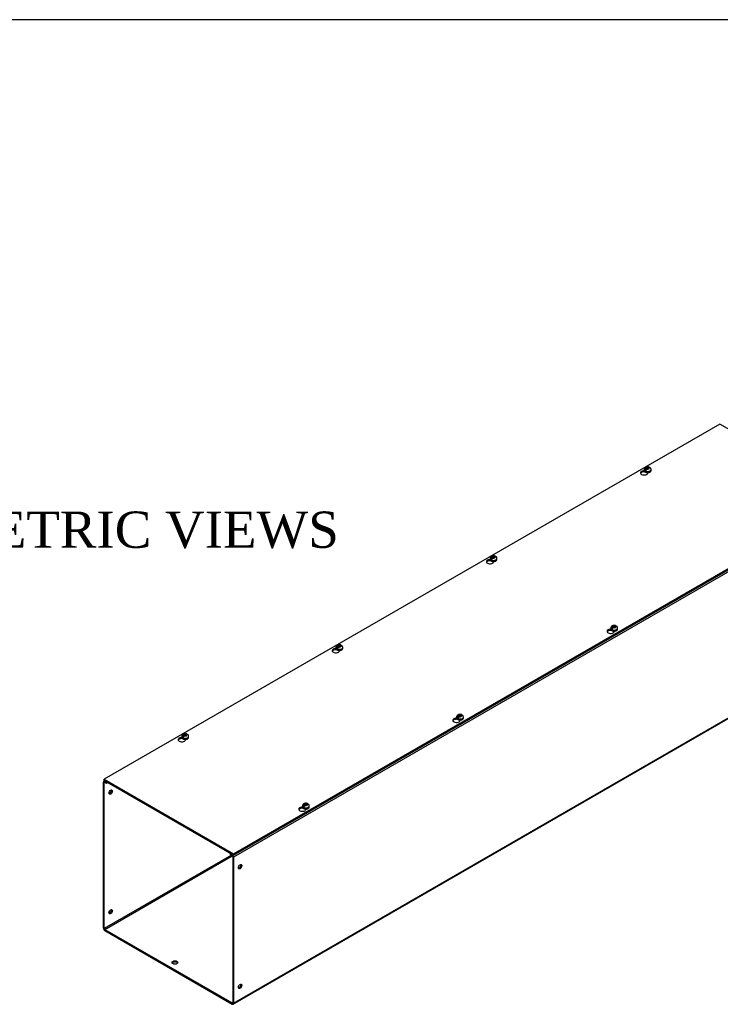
# Model space of a CAD drawing. Header units: inches. Extents: x 1 to 359, y -2 to 239.
# Tile 8 of 9: x 277 to 315, y 185 to 239. Entities that reach past the tile are written whole.
import ezdxf
from ezdxf.enums import TextEntityAlignment as Align

# ---------------------------------------------------------------- set-up
doc = ezdxf.new("R2010")
doc.units = ezdxf.units.IN
doc.header["$MEASUREMENT"] = 0
for name, color, linetype in [('COM56314-2', 7, 'Continuous'), ('COM56359-2', 7, 'Continuous'), ('Default', 7, 'Continuous'), ('SCS19515', 7, 'Continuous')]:
    doc.layers.add(name, color=color, linetype=linetype)
doc.styles.add('SEACAD_Times_New_Roman', font='times.ttf')

# ---------------------------------------------------------------- blocks, each defined once
blk = doc.blocks.new('SE5')
at = {"layer": 'COM56314-2', "color": 7, "linetype": 'Continuous'}
for p, q in [((356.418, 231.927), (288.536, 192.736)), ((288.514, 184.639), (356.396, 223.831)), ((288.536, 184.688), (356.418, 223.88)), ((281.43, 196.952), (281.386, 196.926)), ((281.462, 196.934), (281.44, 196.921)), ((281.44, 196.921), (281.54, 196.863)), ((281.363, 188.83), (281.363, 196.877)), ((281.414, 196.848), (281.44, 196.862)), ((281.414, 188.8), (281.414, 196.848)), ((281.44, 196.862), (281.54, 196.804)), ((281.54, 196.863), (281.562, 196.876)), ((281.54, 196.804), (281.54, 196.863)), ((281.54, 196.804), (281.613, 196.846)), ((288.409, 192.839), (281.414, 188.8)), ((281.44, 188.756), (288.46, 192.809)), ((288.381, 192.939), (288.359, 192.926)), ((288.359, 192.926), (288.46, 192.868)), ((288.359, 192.867), (288.359, 192.926)), ((288.359, 192.867), (288.46, 192.809)), ((288.46, 192.868), (288.482, 192.881)), ((288.485, 192.765), (288.485, 184.718)), ((288.536, 192.736), (288.536, 184.688)), ((281.44, 188.756), (288.46, 184.703)), ((281.44, 188.697), (288.46, 184.644)), ((288.485, 184.718), (288.46, 184.703))]:
    blk.add_line(p, q, dxfattribs=at)
for centre, major_axis, start_param, end_param in [((281.44, 196.833), (0.054, -0.0935), 2.356194, 3.926991), ((281.44, 196.833), (0.018, -0.0312), 2.356194, 3.926991), ((281.717, 196.353), (-0.067, -0.115), 0.392819, 2.748773), ((288.46, 192.78), (-0.054, 0.0935), 3.926991, 5.497787), ((288.46, 192.78), (-0.018, 0.0312), 3.926991, 5.497787), ((288.839, 192.241), (0.067, 0.115), 3.534412, 5.890366), ((281.717, 189.762), (-0.066, -0.115), 0.392819, 2.748773), ((281.44, 188.785), (-0.054, 0.0935), 0.785398, 2.356194), ((281.44, 188.785), (-0.018, 0.0312), 0.785398, 2.356194), ((285.303, 186.875), (0.156, 0), 0.331895, 2.809698), ((288.839, 185.65), (0.067, 0.115), 3.534412, 5.890366), ((288.46, 184.732), (-0.018, 0.0312), 2.356194, 3.926991), ((288.46, 184.732), (-0.054, 0.0935), 2.356194, 3.926991)]:
    blk.add_ellipse(centre, major_axis=major_axis, ratio=0.57735, start_param=start_param, end_param=end_param, dxfattribs=at)
for centre, major_axis in [((281.768, 196.323), (-0.067, -0.115)), ((288.89, 192.211), (0.067, 0.115)), ((281.768, 189.733), (-0.067, -0.115)), ((285.303, 186.934), (0.156, 0)), ((288.89, 185.621), (0.067, 0.115))]:
    blk.add_ellipse(centre, major_axis=major_axis, ratio=0.57735, dxfattribs=at)
at = {"layer": 'COM56359-2', "color": 7, "linetype": 'Continuous'}
for p, q in [((315.304, 216.599), (281.407, 197.029)), ((322.433, 212.483), (315.304, 216.599)), ((311.159, 213.964), (311.159, 213.989)), ((311.159, 213.964), (311.175, 213.973)), ((311.336, 213.897), (311.336, 213.925)), ((288.536, 192.913), (322.433, 212.483)), ((288.536, 192.849), (322.433, 212.42)), ((302.674, 209.065), (302.674, 209.09)), ((302.674, 209.065), (302.69, 209.074)), ((302.851, 208.998), (302.851, 209.026)), ((309.316, 205.23), (309.316, 205.255)), ((309.316, 205.23), (309.332, 205.239)), ((309.493, 205.163), (309.493, 205.191)), ((294.189, 204.166), (294.189, 204.191)), ((294.189, 204.166), (294.205, 204.175)), ((294.365, 204.099), (294.365, 204.127)), ((300.831, 200.331), (300.831, 200.356)), ((300.831, 200.331), (300.847, 200.34)), ((301.008, 200.264), (301.008, 200.292)), ((285.703, 199.267), (285.703, 199.292)), ((285.703, 199.267), (285.719, 199.276)), ((285.88, 199.2), (285.88, 199.228)), ((281.407, 197.029), (288.536, 192.913)), ((281.407, 196.965), (281.407, 197.029)), ((281.407, 196.965), (288.536, 192.849)), ((292.346, 195.432), (292.346, 195.457)), ((292.346, 195.432), (292.362, 195.441)), ((292.523, 195.365), (292.523, 195.393)), ((288.536, 192.849), (288.536, 192.913))]:
    blk.add_line(p, q, dxfattribs=at)
for centre, major_axis, start_param, end_param in [((311.134, 213.911), (0.203, 0), 1.533269, 6.405229), ((311.134, 213.847), (-0.203, 0), 4.590345, 6.008059), ((302.649, 209.012), (0.203, 0), 1.533269, 6.405229), ((302.649, 208.948), (-0.203, 0), 4.590345, 6.008059), ((309.292, 205.177), (0.203, 0), 1.533269, 6.405229), ((309.292, 205.113), (-0.203, 0), 4.590345, 6.008059), ((294.164, 204.113), (0.203, 0), 1.533269, 6.405229), ((294.164, 204.049), (-0.203, 0), 4.590345, 6.008059), ((300.806, 200.278), (0.203, 0), 1.533269, 6.405229), ((300.806, 200.214), (-0.203, 0), 4.590345, 6.008059), ((285.679, 199.214), (0.203, 0), 1.533269, 6.405229), ((285.679, 199.15), (-0.203, 0), 4.590345, 6.008059), ((292.321, 195.379), (0.203, 0), 1.533269, 6.405229), ((292.321, 195.315), (-0.203, 0), 4.590345, 6.008059)]:
    blk.add_ellipse(centre, major_axis=major_axis, ratio=0.57735, start_param=start_param, end_param=end_param, dxfattribs=at)
at = {"layer": 'SCS19515', "color": 7, "linetype": 'Continuous'}
for p, q in [((311.139, 214.092), (311.139, 214.043)), ((311.247, 214.082), (311.176, 214.041)), ((311.271, 214.157), (311.24, 214.139)), ((311.271, 214.197), (311.34, 214.197)), ((311.271, 214.157), (311.271, 214.197)), ((311.271, 214.157), (311.271, 214.106)), ((311.271, 214.136), (311.34, 214.136)), ((311.282, 214.115), (311.313, 214.133)), ((311.383, 214.133), (311.313, 214.133)), ((311.371, 214.215), (311.34, 214.197)), ((311.34, 214.136), (311.34, 214.197)), ((311.383, 214.161), (311.34, 214.136)), ((311.383, 214.173), (311.414, 214.191)), ((311.383, 214.173), (311.383, 214.133)), ((311.514, 214.043), (311.514, 214.092)), ((302.654, 209.193), (302.654, 209.144)), ((302.762, 209.183), (302.69, 209.142)), ((302.786, 209.258), (302.755, 209.24)), ((302.786, 209.298), (302.855, 209.298)), ((302.786, 209.258), (302.786, 209.298)), ((302.786, 209.258), (302.786, 209.207)), ((302.786, 209.237), (302.855, 209.237)), ((302.797, 209.216), (302.828, 209.234)), ((302.898, 209.234), (302.828, 209.234)), ((302.886, 209.316), (302.855, 209.298)), ((302.855, 209.237), (302.855, 209.298)), ((302.898, 209.262), (302.855, 209.237)), ((302.898, 209.274), (302.928, 209.292)), ((302.898, 209.274), (302.898, 209.234)), ((303.029, 209.144), (303.029, 209.193)), ((309.297, 205.357), (309.297, 205.308)), ((309.404, 205.348), (309.333, 205.307)), ((309.428, 205.423), (309.397, 205.405)), ((309.428, 205.463), (309.498, 205.463)), ((309.428, 205.423), (309.428, 205.463)), ((309.428, 205.423), (309.428, 205.372)), ((309.428, 205.402), (309.498, 205.402)), ((309.44, 205.381), (309.47, 205.399)), ((309.54, 205.399), (309.47, 205.399)), ((309.528, 205.481), (309.498, 205.463)), ((309.498, 205.402), (309.498, 205.463)), ((309.54, 205.427), (309.498, 205.402)), ((309.54, 205.439), (309.571, 205.457)), ((309.54, 205.439), (309.54, 205.399)), ((309.672, 205.308), (309.672, 205.357)), ((294.169, 204.294), (294.169, 204.245)), ((294.276, 204.284), (294.205, 204.243)), ((294.3, 204.359), (294.269, 204.341)), ((294.3, 204.399), (294.37, 204.399)), ((294.3, 204.359), (294.3, 204.399)), ((294.3, 204.359), (294.3, 204.308)), ((294.3, 204.338), (294.37, 204.338)), ((294.312, 204.317), (294.343, 204.335)), ((294.412, 204.335), (294.343, 204.335)), ((294.401, 204.417), (294.37, 204.399)), ((294.37, 204.338), (294.37, 204.399)), ((294.412, 204.363), (294.37, 204.338)), ((294.412, 204.375), (294.443, 204.393)), ((294.412, 204.375), (294.412, 204.335)), ((294.544, 204.245), (294.544, 204.294)), ((300.811, 200.458), (300.811, 200.409)), ((300.919, 200.449), (300.848, 200.408)), ((300.943, 200.524), (300.912, 200.506)), ((300.943, 200.564), (301.012, 200.564)), ((300.943, 200.524), (300.943, 200.564)), ((300.943, 200.524), (300.943, 200.473)), ((300.943, 200.503), (301.012, 200.503)), ((300.954, 200.482), (300.985, 200.5)), ((301.055, 200.5), (300.985, 200.5)), ((301.043, 200.582), (301.012, 200.564)), ((301.012, 200.503), (301.012, 200.564)), ((301.055, 200.528), (301.012, 200.503)), ((301.055, 200.54), (301.086, 200.558)), ((301.055, 200.54), (301.055, 200.5)), ((301.186, 200.409), (301.186, 200.458)), ((285.683, 199.395), (285.683, 199.346)), ((285.791, 199.385), (285.72, 199.344)), ((285.815, 199.46), (285.784, 199.442)), ((285.815, 199.5), (285.885, 199.5)), ((285.815, 199.46), (285.815, 199.5)), ((285.815, 199.46), (285.815, 199.409)), ((285.815, 199.439), (285.885, 199.439)), ((285.827, 199.418), (285.857, 199.436)), ((285.927, 199.436), (285.857, 199.436)), ((285.915, 199.518), (285.885, 199.5)), ((285.885, 199.439), (285.885, 199.5)), ((285.927, 199.464), (285.885, 199.439)), ((285.927, 199.476), (285.958, 199.494)), ((285.927, 199.476), (285.927, 199.436)), ((286.058, 199.346), (286.058, 199.395)), ((292.326, 195.56), (292.326, 195.511)), ((292.434, 195.55), (292.362, 195.509)), ((292.458, 195.625), (292.427, 195.607)), ((292.458, 195.665), (292.527, 195.665)), ((292.458, 195.625), (292.458, 195.665)), ((292.458, 195.625), (292.458, 195.574)), ((292.458, 195.604), (292.527, 195.604)), ((292.469, 195.583), (292.5, 195.601)), ((292.57, 195.601), (292.5, 195.601)), ((292.558, 195.683), (292.527, 195.665)), ((292.527, 195.604), (292.527, 195.665)), ((292.57, 195.629), (292.527, 195.604)), ((292.57, 195.641), (292.6, 195.659)), ((292.57, 195.641), (292.57, 195.601)), ((292.701, 195.511), (292.701, 195.56))]:
    blk.add_line(p, q, dxfattribs=at)
for centre, radius, start, end in [((311.317, 214.018), 0.144, 122.6431, 170.9725), ((311.36, 213.994), 0.144, 122.6435, 170.9722), ((311.393, 214.095), 0.121, 358.2058, 53.5317), ((302.832, 209.119), 0.144, 122.6431, 170.9725), ((302.875, 209.095), 0.144, 122.6435, 170.9722), ((302.907, 209.196), 0.121, 358.2058, 53.5317), ((309.475, 205.284), 0.144, 122.6431, 170.9725), ((309.517, 205.26), 0.144, 122.6435, 170.9722), ((309.55, 205.361), 0.121, 358.2058, 53.5317), ((294.347, 204.22), 0.144, 122.6431, 170.9725), ((294.389, 204.196), 0.144, 122.6435, 170.9722), ((294.422, 204.297), 0.121, 358.2058, 53.5317), ((300.989, 200.385), 0.144, 122.6431, 170.9725), ((301.032, 200.361), 0.144, 122.6435, 170.9722), ((301.065, 200.462), 0.121, 358.2058, 53.5317), ((285.862, 199.322), 0.144, 122.6431, 170.9725), ((285.904, 199.297), 0.144, 122.6435, 170.9722), ((285.937, 199.398), 0.121, 358.2058, 53.5317), ((292.504, 195.486), 0.144, 122.6431, 170.9725), ((292.547, 195.462), 0.144, 122.6435, 170.9722), ((292.579, 195.563), 0.121, 358.2058, 53.5317)]:
    blk.add_arc(centre, radius, start, end, dxfattribs=at)
for centre, major_axis, start_param, end_param in [((311.327, 214.092), (0.187, 0), 3.141546, 6.282631), ((311.327, 214.043), (-0.187, 0), 0, 3.141593), ((311.327, 214.104), (-0.186, 0), 0.623612, 0.947184), ((311.327, 214.165), (0.0975, 0), 1.098165, 3.614224), ((311.327, 214.165), (-0.0975, 0), 1.098165, 3.614224), ((302.842, 209.193), (0.188, 0), 3.141546, 6.282631), ((302.842, 209.144), (-0.187, 0), 0, 3.141593), ((302.842, 209.205), (-0.186, 0), 0.623612, 0.947184), ((302.842, 209.266), (0.0975, 0), 1.098165, 3.614224), ((302.842, 209.266), (-0.0975, 0), 1.098165, 3.614224), ((309.484, 205.357), (0.188, 0), 3.141546, 6.282631), ((309.484, 205.308), (-0.188, 0), 0, 3.141593), ((309.484, 205.37), (-0.186, 0), 0.623612, 0.947184), ((309.484, 205.431), (0.0975, 0), 1.098165, 3.614224), ((309.484, 205.431), (-0.0975, 0), 1.098165, 3.614224), ((294.356, 204.294), (0.187, 0), 3.141546, 6.282631), ((294.356, 204.245), (-0.187, 0), 0, 3.141593), ((294.356, 204.306), (-0.186, 0), 0.623612, 0.947184), ((294.356, 204.367), (0.0975, 0), 1.098165, 3.614224), ((294.356, 204.367), (-0.0975, 0), 1.098165, 3.614224), ((300.999, 200.458), (0.187, 0), 3.141546, 6.282631), ((300.999, 200.409), (-0.187, 0), 0, 3.141593), ((300.999, 200.471), (-0.186, 0), 0.623612, 0.947184), ((300.999, 200.532), (0.0975, 0), 1.098165, 3.614224), ((300.999, 200.532), (-0.0975, 0), 1.098165, 3.614224), ((285.871, 199.395), (0.188, 0), 3.141546, 6.282631), ((285.871, 199.346), (-0.188, 0), 0, 3.141593), ((285.871, 199.407), (-0.186, 0), 0.623612, 0.947184), ((285.871, 199.468), (0.0975, 0), 1.098165, 3.614224), ((285.871, 199.468), (-0.0975, 0), 1.098165, 3.614224), ((292.514, 195.56), (0.187, 0), 3.141546, 6.282631), ((292.514, 195.511), (-0.188, 0), 0, 3.141593), ((292.514, 195.572), (-0.186, 0), 0.623612, 0.947184), ((292.514, 195.633), (0.0975, 0), 1.098165, 3.614224), ((292.514, 195.633), (-0.0975, 0), 1.098165, 3.614224)]:
    blk.add_ellipse(centre, major_axis=major_axis, ratio=0.57735, start_param=start_param, end_param=end_param, dxfattribs=at)
for points, knots in [([(311.14, 214.043), (311.14, 214.041), (311.138, 214.031), (311.145, 214.01), (311.16, 213.985), (311.185, 213.962), (311.217, 213.944), (311.257, 213.931), (311.3, 213.924), (311.344, 213.923), (311.388, 213.929), (311.429, 213.941), (311.464, 213.959), (311.491, 213.982), (311.508, 214.007), (311.515, 214.03), (311.514, 214.042), (311.513, 214.045)], [0, 0, 0, 0, 0.009441, 0.079215, 0.14835, 0.220389, 0.296015, 0.373211, 0.450276, 0.527167, 0.604184, 0.681613, 0.759858, 0.839138, 0.908633, 0.975226, 1, 1, 1, 1]), ([(311.413, 214.221), (311.404, 214.225), (311.384, 214.233), (311.344, 214.238), (311.3, 214.238), (311.255, 214.229), (311.215, 214.212), (311.183, 214.189), (311.159, 214.162), (311.145, 214.131), (311.138, 214.106), (311.14, 214.093), (311.14, 214.092)], [0, 0, 0, 0, 0.076721, 0.196343, 0.317325, 0.441137, 0.570331, 0.681737, 0.785914, 0.886187, 0.985112, 1, 1, 1, 1]), ([(311.436, 214.191), (311.435, 214.195), (311.434, 214.199), (311.431, 214.205), (311.43, 214.208), (311.426, 214.214), (311.424, 214.216), (311.419, 214.22), (311.416, 214.221), (311.41, 214.223), (311.407, 214.224), (311.4, 214.225), (311.397, 214.224), (311.39, 214.223), (311.386, 214.222), (311.379, 214.219), (311.375, 214.217), (311.371, 214.215)], [0, 0, 0, 0, 0.125, 0.125, 0.25, 0.25, 0.375, 0.375, 0.5, 0.5, 0.625, 0.625, 0.75, 0.75, 0.875, 0.875, 1, 1, 1, 1]), ([(311.414, 214.191), (311.417, 214.193), (311.421, 214.195), (311.429, 214.198), (311.432, 214.199), (311.439, 214.2), (311.443, 214.2), (311.45, 214.2), (311.453, 214.199), (311.458, 214.197), (311.461, 214.195), (311.464, 214.193), (311.464, 214.193), (311.465, 214.193)], [0, 0, 0, 0, 0.125, 0.125, 0.25, 0.25, 0.375, 0.375, 0.5, 0.5, 0.625, 0.625, 0.6405127, 0.6405127, 0.6405127, 0.6405127]), ([(302.928, 209.323), (302.919, 209.326), (302.898, 209.334), (302.859, 209.339), (302.814, 209.339), (302.77, 209.33), (302.73, 209.313), (302.698, 209.29), (302.674, 209.263), (302.659, 209.232), (302.653, 209.207), (302.654, 209.194), (302.655, 209.193)], [0, 0, 0, 0, 0.076721, 0.196343, 0.317325, 0.441137, 0.570331, 0.681737, 0.785914, 0.886187, 0.985112, 1, 1, 1, 1]), ([(302.655, 209.144), (302.654, 209.142), (302.653, 209.132), (302.66, 209.111), (302.675, 209.086), (302.7, 209.063), (302.732, 209.045), (302.771, 209.032), (302.814, 209.025), (302.859, 209.024), (302.903, 209.03), (302.943, 209.042), (302.979, 209.06), (303.006, 209.083), (303.022, 209.108), (303.03, 209.131), (303.028, 209.143), (303.028, 209.146)], [0, 0, 0, 0, 0.009441, 0.079215, 0.14835, 0.220389, 0.296015, 0.373211, 0.450276, 0.527167, 0.604184, 0.681613, 0.759858, 0.839138, 0.908633, 0.975226, 1, 1, 1, 1]), ([(302.95, 209.292), (302.95, 209.296), (302.949, 209.3), (302.946, 209.306), (302.944, 209.309), (302.941, 209.315), (302.938, 209.317), (302.933, 209.321), (302.931, 209.322), (302.925, 209.324), (302.922, 209.325), (302.915, 209.326), (302.912, 209.325), (302.905, 209.324), (302.901, 209.323), (302.893, 209.32), (302.89, 209.318), (302.886, 209.316)], [0, 0, 0, 0, 0.125, 0.125, 0.25, 0.25, 0.375, 0.375, 0.5, 0.5, 0.625, 0.625, 0.75, 0.75, 0.875, 0.875, 1, 1, 1, 1]), ([(302.928, 209.292), (302.932, 209.294), (302.936, 209.296), (302.943, 209.299), (302.947, 209.3), (302.954, 209.301), (302.958, 209.301), (302.964, 209.301), (302.967, 209.3), (302.973, 209.298), (302.976, 209.296), (302.979, 209.294), (302.979, 209.294), (302.979, 209.294)], [0, 0, 0, 0, 0.125, 0.125, 0.25, 0.25, 0.375, 0.375, 0.5, 0.5, 0.625, 0.625, 0.6405127, 0.6405127, 0.6405127, 0.6405127]), ([(309.57, 205.487), (309.561, 205.491), (309.541, 205.499), (309.501, 205.504), (309.457, 205.504), (309.412, 205.495), (309.373, 205.478), (309.34, 205.455), (309.317, 205.428), (309.302, 205.397), (309.295, 205.372), (309.297, 205.359), (309.297, 205.358)], [0, 0, 0, 0, 0.076721, 0.196343, 0.317325, 0.441137, 0.570331, 0.681737, 0.785914, 0.886187, 0.985112, 1, 1, 1, 1]), ([(309.297, 205.309), (309.297, 205.307), (309.295, 205.297), (309.302, 205.276), (309.318, 205.25), (309.342, 205.228), (309.375, 205.21), (309.414, 205.197), (309.457, 205.19), (309.502, 205.189), (309.545, 205.195), (309.586, 205.207), (309.621, 205.225), (309.648, 205.248), (309.665, 205.273), (309.672, 205.296), (309.671, 205.307), (309.67, 205.311)], [0, 0, 0, 0, 0.009441, 0.079215, 0.14835, 0.220389, 0.296015, 0.373211, 0.450276, 0.527167, 0.604184, 0.681613, 0.759858, 0.839138, 0.908633, 0.975226, 1, 1, 1, 1]), ([(309.593, 205.457), (309.592, 205.461), (309.591, 205.465), (309.589, 205.471), (309.587, 205.474), (309.583, 205.48), (309.581, 205.482), (309.576, 205.486), (309.573, 205.487), (309.568, 205.489), (309.564, 205.49), (309.558, 205.49), (309.554, 205.49), (309.547, 205.489), (309.543, 205.488), (309.536, 205.485), (309.532, 205.483), (309.528, 205.481)], [0, 0, 0, 0, 0.125, 0.125, 0.25, 0.25, 0.375, 0.375, 0.5, 0.5, 0.625, 0.625, 0.75, 0.75, 0.875, 0.875, 1, 1, 1, 1]), ([(309.571, 205.457), (309.575, 205.459), (309.578, 205.461), (309.586, 205.463), (309.59, 205.464), (309.597, 205.466), (309.6, 205.466), (309.607, 205.466), (309.61, 205.465), (309.616, 205.463), (309.618, 205.461), (309.621, 205.459), (309.622, 205.459), (309.622, 205.459)], [0, 0, 0, 0, 0.125, 0.125, 0.25, 0.25, 0.375, 0.375, 0.5, 0.5, 0.625, 0.625, 0.6405127, 0.6405127, 0.6405127, 0.6405127]), ([(294.442, 204.424), (294.433, 204.427), (294.413, 204.435), (294.374, 204.44), (294.329, 204.44), (294.284, 204.431), (294.245, 204.414), (294.213, 204.392), (294.189, 204.364), (294.174, 204.333), (294.168, 204.308), (294.169, 204.295), (294.169, 204.294)], [0, 0, 0, 0, 0.076721, 0.196343, 0.317325, 0.441137, 0.570331, 0.681737, 0.785914, 0.886187, 0.985112, 1, 1, 1, 1]), ([(294.169, 204.245), (294.169, 204.243), (294.167, 204.233), (294.174, 204.212), (294.19, 204.187), (294.214, 204.164), (294.247, 204.146), (294.286, 204.133), (294.329, 204.126), (294.374, 204.125), (294.418, 204.131), (294.458, 204.143), (294.493, 204.161), (294.52, 204.184), (294.537, 204.209), (294.545, 204.232), (294.543, 204.244), (294.542, 204.247)], [0, 0, 0, 0, 0.009441, 0.079215, 0.14835, 0.220389, 0.296015, 0.373211, 0.450276, 0.527167, 0.604184, 0.681613, 0.759858, 0.839138, 0.908633, 0.975226, 1, 1, 1, 1]), ([(294.465, 204.393), (294.464, 204.397), (294.463, 204.401), (294.461, 204.407), (294.459, 204.41), (294.455, 204.416), (294.453, 204.418), (294.448, 204.422), (294.446, 204.423), (294.44, 204.425), (294.436, 204.426), (294.43, 204.427), (294.426, 204.426), (294.419, 204.425), (294.416, 204.424), (294.408, 204.421), (294.404, 204.419), (294.401, 204.417)], [0, 0, 0, 0, 0.125, 0.125, 0.25, 0.25, 0.375, 0.375, 0.5, 0.5, 0.625, 0.625, 0.75, 0.75, 0.875, 0.875, 1, 1, 1, 1]), ([(294.443, 204.393), (294.447, 204.395), (294.451, 204.397), (294.458, 204.4), (294.462, 204.401), (294.469, 204.402), (294.472, 204.402), (294.479, 204.402), (294.482, 204.401), (294.488, 204.399), (294.491, 204.397), (294.493, 204.395), (294.494, 204.395), (294.494, 204.395)], [0, 0, 0, 0, 0.125, 0.125, 0.25, 0.25, 0.375, 0.375, 0.5, 0.5, 0.625, 0.625, 0.6405127, 0.6405127, 0.6405127, 0.6405127]), ([(300.812, 200.41), (300.812, 200.408), (300.81, 200.398), (300.817, 200.377), (300.832, 200.351), (300.857, 200.329), (300.889, 200.311), (300.929, 200.298), (300.972, 200.291), (301.016, 200.29), (301.06, 200.296), (301.101, 200.308), (301.136, 200.326), (301.163, 200.349), (301.18, 200.374), (301.187, 200.397), (301.186, 200.408), (301.185, 200.412)], [0, 0, 0, 0, 0.009441, 0.079215, 0.14835, 0.220389, 0.296015, 0.373211, 0.450276, 0.527167, 0.604184, 0.681613, 0.759858, 0.839138, 0.908633, 0.975226, 1, 1, 1, 1]), ([(301.085, 200.588), (301.076, 200.592), (301.056, 200.6), (301.016, 200.605), (300.972, 200.605), (300.927, 200.596), (300.887, 200.579), (300.855, 200.556), (300.831, 200.529), (300.817, 200.498), (300.81, 200.473), (300.812, 200.46), (300.812, 200.459)], [0, 0, 0, 0, 0.076721, 0.196343, 0.317325, 0.441137, 0.570331, 0.681737, 0.785914, 0.886187, 0.985112, 1, 1, 1, 1]), ([(301.108, 200.558), (301.107, 200.562), (301.106, 200.566), (301.103, 200.572), (301.102, 200.575), (301.098, 200.581), (301.096, 200.583), (301.091, 200.587), (301.088, 200.588), (301.082, 200.59), (301.079, 200.591), (301.072, 200.591), (301.069, 200.591), (301.062, 200.59), (301.058, 200.589), (301.051, 200.586), (301.047, 200.584), (301.043, 200.582)], [0, 0, 0, 0, 0.125, 0.125, 0.25, 0.25, 0.375, 0.375, 0.5, 0.5, 0.625, 0.625, 0.75, 0.75, 0.875, 0.875, 1, 1, 1, 1]), ([(301.086, 200.558), (301.089, 200.56), (301.093, 200.562), (301.101, 200.564), (301.104, 200.566), (301.111, 200.567), (301.115, 200.567), (301.122, 200.567), (301.125, 200.566), (301.13, 200.564), (301.133, 200.562), (301.136, 200.56), (301.136, 200.56), (301.137, 200.56)], [0, 0, 0, 0, 0.125, 0.125, 0.25, 0.25, 0.375, 0.375, 0.5, 0.5, 0.625, 0.625, 0.6405127, 0.6405127, 0.6405127, 0.6405127]), ([(285.957, 199.525), (285.948, 199.528), (285.928, 199.536), (285.888, 199.541), (285.844, 199.541), (285.799, 199.532), (285.759, 199.516), (285.727, 199.493), (285.703, 199.465), (285.689, 199.434), (285.682, 199.409), (285.684, 199.396), (285.684, 199.395)], [0, 0, 0, 0, 0.076721, 0.196343, 0.317325, 0.441137, 0.570331, 0.681737, 0.785914, 0.886187, 0.985112, 1, 1, 1, 1]), ([(285.684, 199.346), (285.684, 199.344), (285.682, 199.334), (285.689, 199.313), (285.704, 199.288), (285.729, 199.265), (285.762, 199.247), (285.801, 199.234), (285.844, 199.227), (285.889, 199.226), (285.932, 199.232), (285.973, 199.244), (286.008, 199.262), (286.035, 199.285), (286.052, 199.31), (286.059, 199.333), (286.058, 199.345), (286.057, 199.348)], [0, 0, 0, 0, 0.009441, 0.079215, 0.14835, 0.220389, 0.296015, 0.373211, 0.450276, 0.527167, 0.604184, 0.681613, 0.759858, 0.839138, 0.908633, 0.975226, 1, 1, 1, 1]), ([(285.98, 199.494), (285.979, 199.498), (285.978, 199.502), (285.975, 199.508), (285.974, 199.511), (285.97, 199.517), (285.968, 199.519), (285.963, 199.523), (285.96, 199.524), (285.954, 199.527), (285.951, 199.527), (285.945, 199.528), (285.941, 199.527), (285.934, 199.526), (285.93, 199.525), (285.923, 199.522), (285.919, 199.52), (285.915, 199.518)], [0, 0, 0, 0, 0.125, 0.125, 0.25, 0.25, 0.375, 0.375, 0.5, 0.5, 0.625, 0.625, 0.75, 0.75, 0.875, 0.875, 1, 1, 1, 1]), ([(285.958, 199.494), (285.962, 199.496), (285.965, 199.498), (285.973, 199.501), (285.976, 199.502), (285.984, 199.503), (285.987, 199.503), (285.994, 199.503), (285.997, 199.502), (286.003, 199.5), (286.005, 199.498), (286.008, 199.496), (286.008, 199.496), (286.009, 199.496)], [0, 0, 0, 0, 0.125, 0.125, 0.25, 0.25, 0.375, 0.375, 0.5, 0.5, 0.625, 0.625, 0.6405127, 0.6405127, 0.6405127, 0.6405127]), ([(292.6, 195.689), (292.591, 195.693), (292.57, 195.701), (292.531, 195.706), (292.486, 195.706), (292.442, 195.697), (292.402, 195.68), (292.37, 195.657), (292.346, 195.63), (292.331, 195.599), (292.325, 195.574), (292.326, 195.561), (292.327, 195.56)], [0, 0, 0, 0, 0.076721, 0.196343, 0.317325, 0.441137, 0.570331, 0.681737, 0.785914, 0.886187, 0.985112, 1, 1, 1, 1]), ([(292.327, 195.511), (292.326, 195.509), (292.325, 195.499), (292.332, 195.478), (292.347, 195.453), (292.372, 195.43), (292.404, 195.412), (292.443, 195.399), (292.486, 195.392), (292.531, 195.391), (292.575, 195.397), (292.615, 195.409), (292.651, 195.427), (292.678, 195.45), (292.694, 195.475), (292.702, 195.498), (292.7, 195.51), (292.7, 195.513)], [0, 0, 0, 0, 0.009441, 0.079215, 0.14835, 0.220389, 0.296015, 0.373211, 0.450276, 0.527167, 0.604184, 0.681613, 0.759858, 0.839138, 0.908633, 0.975226, 1, 1, 1, 1]), ([(292.622, 195.659), (292.622, 195.663), (292.621, 195.667), (292.618, 195.673), (292.616, 195.676), (292.613, 195.682), (292.61, 195.684), (292.605, 195.688), (292.603, 195.689), (292.597, 195.691), (292.594, 195.692), (292.587, 195.692), (292.584, 195.692), (292.577, 195.691), (292.573, 195.69), (292.565, 195.687), (292.562, 195.685), (292.558, 195.683)], [0, 0, 0, 0, 0.125, 0.125, 0.25, 0.25, 0.375, 0.375, 0.5, 0.5, 0.625, 0.625, 0.75, 0.75, 0.875, 0.875, 1, 1, 1, 1]), ([(292.6, 195.659), (292.604, 195.661), (292.608, 195.663), (292.615, 195.666), (292.619, 195.667), (292.626, 195.668), (292.63, 195.668), (292.636, 195.668), (292.639, 195.667), (292.645, 195.665), (292.648, 195.663), (292.651, 195.661), (292.651, 195.661), (292.651, 195.661)], [0, 0, 0, 0, 0.125, 0.125, 0.25, 0.25, 0.375, 0.375, 0.5, 0.5, 0.625, 0.625, 0.6405127, 0.6405127, 0.6405127, 0.6405127])]:
    blk.add_open_spline(points, degree=3, knots=knots, dxfattribs=at)
blk = doc.blocks.new('BORDER')
at = {"layer": 'Default', "color": 7, "linetype": 'Continuous'}
blk.add_line((0, 27.86), (-41.86, 27.86), dxfattribs=at)

msp = doc.modelspace()

# ---------------------------------------------------------------- block references
at = {"layer": 'Default', "color": 7, "xscale": 8.55, "yscale": 8.55, "zscale": 8.55}
msp.add_blockref('BORDER', (359.223, 0.67), dxfattribs=at)
at = {"layer": 'Default'}
msp.add_blockref('SE5', (0, 0), dxfattribs=at)

# ---------------------------------------------------------------- texts
at = {"layer": 'Default', "color": 7, "linetype": 'Continuous', "style": 'SEACAD_Times_New_Roman'}
msp.add_text('ISOMETRIC VIEWS', height=2, dxfattribs=at).set_placement((267.725, 211.778), align=Align.TOP_LEFT)

doc.saveas('drawing.dxf')
